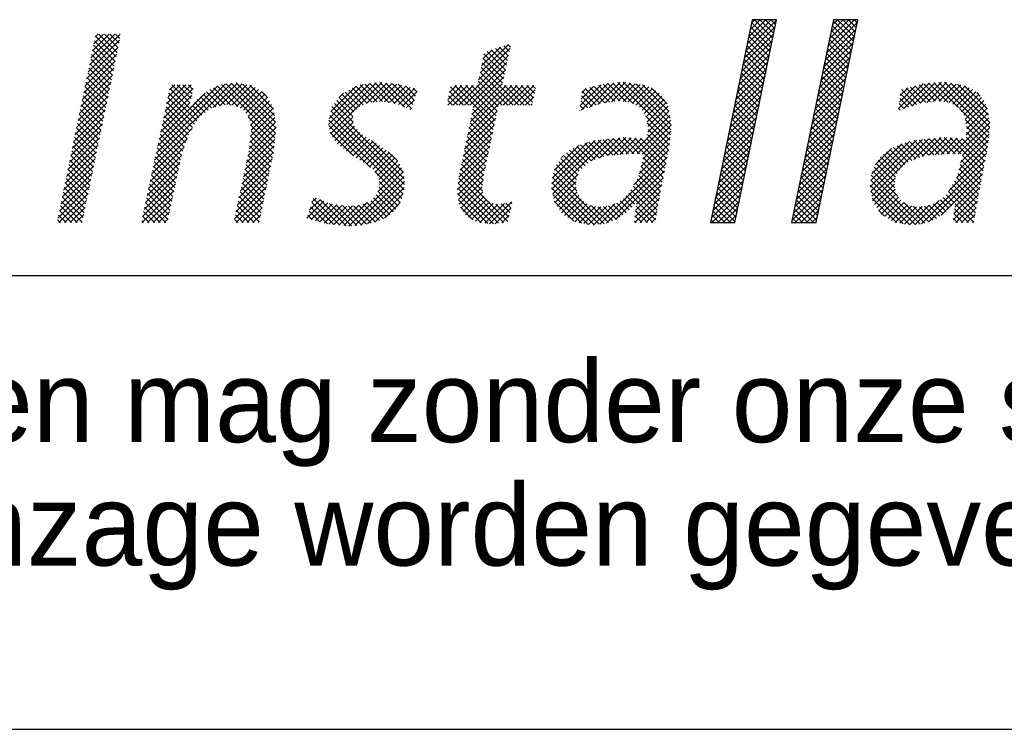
# Model space of a CAD drawing. Extents: x -490 to 1189, y 0 to 841.
# Tile 19 of 28: x 1037 to 1059, y 0 to 16. Entities that reach past the tile are written whole.
import ezdxf

# ---------------------------------------------------------------- set-up
doc = ezdxf.new("R2010")
doc.units = 0
doc.layers.get('0').update_dxf_attribs({"linetype": 'CONTINUOUS'})
for name, color, linetype in [('00KAD070', 5, 'CONTINUOUS'), ('7', 7, 'CONTINUOUS'), ('BL$4----', 7, 'CONTINUOUS'), ('WL$1----', 3, 'CONTINUOUS')]:
    doc.layers.add(name, color=color, linetype=linetype)
doc.styles.add('BURO-018', font='BUROFONT.shx', dxfattribs={"height": 1.8})
doc.styles.add('BURO-025', font='BUROFONT.shx', dxfattribs={"height": 2.5})
doc.styles.add('BURO-035', font='BUROFONT.shx', dxfattribs={"height": 3.5})
doc.styles.add('BURO-050', font='BUROFONT.shx', dxfattribs={"height": 5})

# ---------------------------------------------------------------- blocks, each defined once
blk = doc.blocks.new('*X0')
at = {"color": 0}
for p, q in [((36.784, -45.385), (39.278, -42.892)), ((36.9, -44.82), (38.854, -42.866)), ((37.016, -44.255), (38.405, -42.866)), ((37.132, -43.691), (37.956, -42.866)), ((37.248, -43.126), (37.507, -42.866)), ((38.899, -44.736), (37.255, -43.092)), ((38.976, -44.364), (37.478, -42.866)), ((39.052, -43.991), (37.927, -42.866)), ((39.129, -43.619), (38.376, -42.866)), ((39.205, -43.246), (38.825, -42.866)), ((39.281, -42.874), (39.274, -42.866)), ((43.326, -45.578), (45.82, -43.084)), ((43.442, -45.013), (45.59, -42.866)), ((43.558, -44.448), (45.141, -42.866)), ((43.674, -43.883), (44.691, -42.866)), ((43.79, -43.318), (44.242, -42.866)), ((45.507, -44.609), (43.863, -42.965)), ((45.584, -44.237), (44.213, -42.866)), ((45.66, -43.864), (44.662, -42.866)), ((45.737, -43.492), (45.111, -42.866)), ((45.813, -43.119), (45.56, -42.866)), ((36.668, -45.95), (39.162, -43.457)), ((38.746, -45.481), (37.102, -43.837)), ((38.823, -45.109), (37.178, -43.464)), ((43.21, -46.143), (45.704, -43.649)), ((45.354, -45.354), (43.71, -43.71)), ((45.431, -44.982), (43.786, -43.337)), ((-16.562, -47.095), (-14.002, -44.535)), ((-16.446, -46.53), (-13.951, -44.035)), ((-16.329, -45.964), (-14.4, -44.035)), ((-16.213, -45.399), (-14.849, -44.035)), ((-16.096, -44.833), (-15.298, -44.035)), ((-14.357, -46.26), (-16.043, -44.574)), ((-15.98, -44.268), (-15.747, -44.035)), ((-14.281, -45.887), (-15.966, -44.201)), ((-14.204, -45.515), (-15.684, -44.035)), ((-14.127, -45.143), (-15.235, -44.035)), ((-14.05, -44.77), (-14.786, -44.035)), ((-13.974, -44.398), (-14.337, -44.035)), ((36.436, -47.08), (38.93, -44.586)), ((36.552, -46.515), (39.046, -44.021)), ((38.593, -46.227), (36.949, -44.582)), ((38.67, -45.854), (37.025, -44.21)), ((43.094, -46.708), (45.588, -44.214)), ((45.201, -46.099), (43.557, -44.455)), ((45.278, -45.727), (43.633, -44.082)), ((-16.679, -47.66), (-14.118, -45.1)), ((-14.511, -47.004), (-16.196, -45.318)), ((-14.434, -46.632), (-16.12, -44.946)), ((15.111, -47.751), (17.673, -45.188)), ((15.228, -47.185), (17.546, -44.867)), ((15.346, -46.618), (16.88, -45.084)), ((15.463, -46.051), (16.213, -45.301)), ((17.286, -46.921), (15.801, -45.436)), ((17.368, -46.554), (16.14, -45.325)), ((17.45, -46.187), (16.478, -45.215)), ((17.532, -45.82), (16.817, -45.105)), ((17.614, -45.453), (17.156, -44.994)), ((17.696, -45.086), (17.494, -44.884)), ((36.32, -47.645), (38.814, -45.151)), ((38.44, -46.972), (36.796, -45.327)), ((38.517, -46.599), (36.872, -44.955)), ((42.862, -47.838), (45.356, -45.344)), ((42.978, -47.273), (45.472, -44.779)), ((45.048, -46.844), (43.404, -45.2)), ((45.125, -46.472), (43.48, -44.827)), ((-16.911, -48.791), (-14.351, -46.231)), ((-16.795, -48.226), (-14.235, -45.666)), ((-14.664, -47.749), (-16.35, -46.063)), ((-14.587, -47.376), (-16.273, -45.691)), ((13.508, -49.803), (17.544, -45.767)), ((17.122, -47.654), (15.473, -46.006)), ((17.204, -47.288), (15.55, -45.634)), ((36.088, -48.775), (38.582, -46.281)), ((36.204, -48.21), (38.698, -45.716)), ((38.288, -47.717), (36.643, -46.072)), ((38.364, -47.344), (36.719, -45.7)), ((42.746, -48.403), (45.24, -45.909)), ((44.895, -47.589), (43.251, -45.945)), ((44.972, -47.217), (43.327, -45.572)), ((-17.028, -49.357), (-14.468, -46.797)), ((-14.817, -48.493), (-16.503, -46.808)), ((-14.741, -48.121), (-16.426, -46.435)), ((13.957, -49.803), (17.415, -46.345)), ((14.406, -49.803), (17.285, -46.924)), ((18.372, -49.803), (15.319, -46.749)), ((17.039, -48.021), (15.396, -46.378)), ((35.972, -49.34), (38.466, -46.846)), ((38.135, -48.462), (36.49, -46.817)), ((38.211, -48.089), (36.567, -46.445)), ((42.514, -49.533), (45.008, -47.039)), ((42.63, -48.968), (45.124, -46.474)), ((44.666, -48.707), (43.022, -47.063)), ((44.742, -48.335), (43.098, -46.69)), ((44.819, -47.962), (43.174, -46.318)), ((-17.144, -49.922), (-14.584, -47.362)), ((-14.971, -49.238), (-16.656, -47.552)), ((-14.894, -48.866), (-16.58, -47.18)), ((14.675, -49.983), (17.156, -47.502)), ((17.025, -49.803), (15.087, -47.865)), ((17.474, -49.803), (15.164, -47.493)), ((17.923, -49.803), (15.241, -47.121)), ((35.857, -49.905), (38.35, -47.411)), ((37.982, -49.207), (36.337, -47.563)), ((38.058, -48.835), (36.414, -47.19)), ((42.398, -50.098), (44.892, -47.604)), ((44.513, -49.452), (42.869, -47.808)), ((44.59, -49.08), (42.945, -47.435)), ((-17.377, -51.053), (-14.817, -48.493)), ((-17.261, -50.488), (-14.701, -47.928)), ((-15.201, -50.355), (-16.886, -48.67)), ((-15.124, -49.983), (-16.81, -48.297)), ((-15.047, -49.61), (-16.733, -47.925)), ((-11.166, -54.271), (-4.903, -48.008)), ((-11.044, -53.7), (-5.414, -48.07)), ((-10.922, -53.129), (-6.052, -48.259)), ((-10.435, -50.846), (-8.04, -48.451)), ((-10.313, -50.275), (-8.189, -48.151)), ((-10.191, -49.704), (-8.638, -48.151)), ((-10.069, -49.133), (-9.087, -48.151)), ((-9.947, -48.562), (-9.536, -48.151)), ((-8.36, -50.012), (-9.923, -48.449)), ((-8.284, -49.639), (-9.772, -48.151)), ((-8.207, -49.267), (-9.323, -48.151)), ((-8.131, -48.894), (-8.874, -48.151)), ((-8.054, -48.522), (-8.425, -48.151)), ((-5.448, -49.78), (-6.693, -48.535)), ((-6.425, -49.98), (-4.451, -48.005)), ((-4.977, -49.802), (-6.384, -48.395)), ((-4.411, -49.92), (-6.066, -48.265)), ((-5.861, -49.864), (-4.07, -48.073)), ((-1.396, -52.486), (-5.747, -48.134)), ((-1.351, -52.082), (-5.368, -48.065)), ((-5.301, -49.753), (-3.689, -48.141)), ((-1.306, -51.678), (-4.968, -48.016)), ((-4.911, -49.812), (-3.308, -48.209)), ((-1.354, -51.18), (-4.547, -47.988)), ((-4.521, -49.872), (-3.006, -48.356)), ((-4.237, -50.036), (-2.735, -48.535)), ((-1.432, -50.653), (-4, -48.085)), ((-1.51, -50.126), (-3.454, -48.183)), ((-2.009, -49.179), (-2.494, -48.693)), ((2.952, -51.379), (6.281, -48.05)), ((2.995, -50.886), (5.762, -48.12)), ((3.025, -51.755), (6.799, -47.98)), ((3.098, -52.131), (7.259, -47.97)), ((3.118, -50.314), (5.158, -48.275)), ((5.759, -49.763), (4.585, -48.589)), ((6.082, -49.636), (4.875, -48.43)), ((6.466, -49.571), (5.165, -48.271)), ((6.874, -49.53), (5.499, -48.155)), ((7.308, -49.515), (5.895, -48.102)), ((6.015, -49.662), (7.667, -48.01)), ((7.834, -49.592), (6.29, -48.049)), ((6.566, -49.561), (8.076, -48.05)), ((8.359, -49.669), (6.686, -47.995)), ((7.065, -49.511), (8.485, -48.091)), ((9.105, -49.966), (7.093, -47.953)), ((7.484, -49.541), (8.852, -48.172)), ((9.666, -50.077), (7.591, -48.003)), ((7.876, -49.598), (9.206, -48.268)), ((9.78, -49.742), (8.09, -48.052)), ((8.267, -49.655), (9.56, -48.363)), ((9.893, -49.406), (8.588, -48.101)), ((8.612, -49.76), (9.913, -48.459)), ((8.929, -49.892), (10.138, -48.682)), ((10.007, -49.071), (9.203, -48.267)), ((10.12, -48.736), (9.818, -48.433)), ((12.61, -49.803), (14.211, -48.202)), ((12.622, -49.342), (13.762, -48.202)), ((12.739, -48.776), (13.313, -48.202)), ((13.882, -49.803), (12.759, -48.68)), ((14.331, -49.803), (12.835, -48.307)), ((12.855, -48.21), (12.864, -48.202)), ((13.059, -49.803), (14.66, -48.202)), ((16.382, -51.405), (13.179, -48.202)), ((16.46, -51.034), (13.628, -48.202)), ((16.538, -50.663), (14.077, -48.202)), ((14.209, -52.245), (18.252, -48.202)), ((14.325, -51.68), (17.803, -48.202)), ((14.442, -51.114), (17.354, -48.202)), ((16.616, -50.292), (14.526, -48.202)), ((14.558, -50.548), (17.026, -48.081)), ((16.694, -49.921), (14.975, -48.202)), ((17.1, -49.803), (18.701, -48.202)), ((18.821, -49.803), (17.22, -48.202)), ((17.549, -49.803), (19.15, -48.202)), ((19.27, -49.803), (17.669, -48.202)), ((17.998, -49.803), (19.599, -48.202)), ((19.486, -49.57), (18.118, -48.202)), ((18.447, -49.803), (19.695, -48.555)), ((19.563, -49.198), (18.567, -48.202)), ((19.64, -48.825), (19.016, -48.202)), ((19.716, -48.453), (19.465, -48.202)), ((23.357, -49.832), (25.047, -48.142)), ((23.42, -50.218), (25.59, -48.048)), ((23.425, -49.315), (24.442, -48.298)), ((23.494, -48.797), (23.837, -48.454)), ((24.647, -49.792), (23.513, -48.657)), ((24.981, -49.676), (23.774, -48.47)), ((24.107, -49.98), (26.087, -48)), ((25.361, -49.608), (24.131, -48.378)), ((25.755, -49.552), (24.488, -48.286)), ((24.795, -49.741), (26.584, -47.952)), ((26.148, -49.497), (24.845, -48.194)), ((26.555, -49.455), (25.203, -48.102)), ((25.38, -49.605), (27.039, -47.947)), ((27.081, -49.532), (25.597, -48.047)), ((25.903, -49.531), (27.429, -48.006)), ((27.683, -49.684), (26.006, -48.008)), ((30.667, -52.22), (26.416, -47.968)), ((26.425, -49.458), (27.818, -48.065)), ((30.704, -51.808), (26.825, -47.929)), ((26.836, -49.496), (28.208, -48.124)), ((27.228, -49.554), (28.591, -48.19)), ((30.742, -51.397), (27.337, -47.992)), ((27.598, -49.633), (28.907, -48.323)), ((30.662, -50.868), (27.866, -48.072)), ((27.877, -49.802), (29.222, -48.457)), ((28.156, -49.972), (29.484, -48.644)), ((30.569, -50.326), (28.396, -48.152)), ((30.397, -49.704), (29.095, -48.403)), ((35.625, -51.035), (38.118, -48.541)), ((35.741, -50.47), (38.234, -47.976)), ((37.752, -50.325), (36.108, -48.68)), ((37.829, -49.952), (36.184, -48.308)), ((37.905, -49.58), (36.261, -47.935)), ((42.282, -50.663), (44.776, -48.169)), ((44.36, -50.197), (42.716, -48.553)), ((44.437, -49.825), (42.792, -48.18)), ((49.168, -50.064), (51.158, -48.074)), ((49.237, -49.546), (50.555, -48.228)), ((49.305, -49.029), (49.95, -48.384)), ((50.638, -49.74), (49.419, -48.521)), ((49.569, -50.112), (51.655, -48.026)), ((50.985, -49.638), (49.776, -48.429)), ((51.379, -49.583), (50.133, -48.337)), ((50.257, -49.873), (52.152, -47.978)), ((51.773, -49.528), (50.49, -48.245)), ((52.166, -49.472), (50.847, -48.153)), ((50.933, -49.646), (52.648, -47.93)), ((52.632, -49.489), (51.212, -48.069)), ((51.456, -49.572), (53.055, -47.973)), ((53.159, -49.567), (51.622, -48.029)), ((51.978, -49.499), (53.445, -48.032)), ((54.036, -49.995), (52.031, -47.99)), ((56.526, -52.036), (52.441, -47.95)), ((52.462, -49.464), (53.835, -48.091)), ((52.853, -49.522), (54.225, -48.15)), ((56.563, -51.624), (52.887, -47.947)), ((53.245, -49.579), (54.574, -48.25)), ((56.556, -51.168), (53.416, -48.028)), ((53.564, -49.708), (54.89, -48.383)), ((53.844, -49.878), (55.181, -48.541)), ((56.462, -50.625), (53.945, -48.108)), ((56.368, -50.082), (54.508, -48.222)), ((-17.494, -51.619), (-14.934, -49.059)), ((-15.354, -51.1), (-17.04, -49.414)), ((-15.278, -50.727), (-16.963, -49.042)), ((-10.8, -52.559), (-7.059, -48.817)), ((-10.556, -51.417), (-8.156, -49.016)), ((-7.92, -51.349), (-10.081, -49.189)), ((-7.747, -51.073), (-10.002, -48.819)), ((-6.816, -50.208), (-7.681, -49.344)), ((-6.563, -50.012), (-7.454, -49.122)), ((-6.194, -49.932), (-7.2, -48.926)), ((-5.821, -49.856), (-6.947, -48.731)), ((-3.967, -50.216), (-2.465, -48.713)), ((-3.758, -50.455), (-2.194, -48.891)), ((-3.587, -50.733), (-2.017, -49.164)), ((-3.443, -51.038), (-1.855, -49.45)), ((4.915, -50.714), (3.616, -49.415)), ((3.811, -49.173), (4.163, -48.821)), ((5.001, -50.352), (3.816, -49.166)), ((5.22, -50.122), (4.016, -48.918)), ((5.445, -49.897), (4.296, -48.748)), ((9.246, -50.024), (9.909, -49.361)), ((12.984, -49.803), (12.605, -49.424)), ((13.433, -49.803), (12.682, -49.052)), ((18.896, -49.803), (19.579, -49.12)), ((23.981, -50.024), (23.407, -49.45)), ((24.314, -49.908), (23.46, -49.054)), ((28.369, -50.209), (29.746, -48.831)), ((28.545, -50.482), (29.96, -49.066)), ((28.716, -50.76), (30.172, -49.303)), ((35.509, -51.6), (38.002, -49.106)), ((37.599, -51.07), (35.955, -49.425)), ((37.676, -50.697), (36.031, -49.053)), ((42.051, -51.793), (44.544, -49.299)), ((42.166, -51.228), (44.66, -48.734)), ((44.207, -50.942), (42.563, -49.298)), ((44.284, -50.57), (42.639, -48.925)), ((49.972, -49.972), (49.273, -49.273)), ((50.305, -49.856), (49.325, -48.876)), ((54.113, -50.058), (55.443, -48.728)), ((54.289, -50.331), (55.684, -48.936)), ((54.465, -50.604), (55.897, -49.172)), ((54.584, -50.934), (56.089, -49.429)), ((55.803, -49.068), (55.513, -48.778)), ((-17.727, -52.75), (-15.167, -50.19)), ((-17.61, -52.184), (-15.05, -49.624)), ((-15.508, -51.844), (-17.193, -50.159)), ((-15.431, -51.472), (-17.116, -49.787)), ((-10.678, -51.988), (-8.272, -49.581)), ((-8.421, -52.196), (-10.318, -50.299)), ((-8.267, -51.901), (-10.239, -49.929)), ((-8.093, -51.625), (-10.16, -49.559)), ((-7.574, -50.797), (-8.316, -50.056)), ((-7.322, -50.6), (-8.104, -49.818)), ((-7.069, -50.404), (-7.892, -49.581)), ((-3.389, -51.434), (-1.692, -49.736)), ((-3.336, -51.829), (-1.529, -50.023)), ((9.103, -56.249), (3.127, -50.273)), ((9.088, -55.786), (3.215, -49.912)), ((4.931, -51.179), (3.415, -49.664)), ((9.563, -50.156), (9.679, -50.04)), ((12.535, -49.803), (12.528, -49.796)), ((14.092, -52.811), (16.618, -50.285)), ((16.304, -51.776), (14.647, -50.119)), ((19.345, -49.803), (19.462, -49.686)), ((23.314, -50.255), (23.302, -50.243)), ((23.648, -50.139), (23.355, -49.847)), ((28.774, -51.15), (30.334, -49.59)), ((28.832, -51.541), (30.492, -49.881)), ((28.843, -51.979), (30.558, -50.264)), ((35.277, -52.73), (37.771, -50.236)), ((35.393, -52.165), (37.887, -49.671)), ((37.447, -51.815), (35.802, -50.17)), ((37.523, -51.442), (35.879, -49.798)), ((41.935, -52.358), (44.428, -49.864)), ((44.054, -51.687), (42.41, -50.043)), ((44.131, -51.315), (42.486, -49.67)), ((49.305, -50.203), (49.168, -50.066)), ((49.639, -50.088), (49.22, -49.669)), ((56.488, -52.447), (54.14, -50.099)), ((54.642, -51.325), (56.247, -49.72)), ((54.7, -51.716), (56.363, -50.053)), ((-17.843, -53.315), (-15.283, -50.755)), ((-15.661, -52.589), (-17.346, -50.904)), ((-15.584, -52.217), (-17.27, -50.531)), ((-8.648, -52.867), (-10.476, -51.039)), ((-8.534, -52.531), (-10.397, -50.669)), ((-1.441, -52.89), (-3.569, -50.761)), ((-3.43, -52.822), (-1.41, -50.802)), ((-3.375, -52.318), (-1.468, -50.41)), ((8.99, -57.034), (2.968, -51.012)), ((9.063, -56.658), (3.048, -50.643)), ((3.273, -52.405), (4.899, -50.778)), ((13.976, -53.376), (16.498, -50.854)), ((16.149, -52.519), (14.493, -50.863)), ((16.227, -52.148), (14.57, -50.491)), ((27.966, -53.754), (30.69, -51.03)), ((30.629, -52.631), (28.662, -50.663)), ((28.793, -52.478), (30.624, -50.647)), ((35.161, -53.295), (37.655, -50.801)), ((37.294, -52.56), (35.649, -50.916)), ((37.37, -52.188), (35.726, -50.543)), ((41.703, -53.488), (44.197, -50.994)), ((41.819, -52.923), (44.312, -50.429)), ((43.901, -52.433), (42.257, -50.788)), ((43.978, -52.06), (42.333, -50.416)), ((53.565, -53.749), (56.496, -50.819)), ((56.451, -52.859), (54.594, -51.002)), ((54.663, -52.202), (56.429, -50.436)), ((-18.076, -54.446), (-15.516, -51.886)), ((-17.959, -53.88), (-15.4, -51.321)), ((-15.814, -53.334), (-17.5, -51.648)), ((-15.738, -52.961), (-17.423, -51.276)), ((-11.288, -54.842), (-8.131, -51.685)), ((-8.875, -53.538), (-10.634, -51.779)), ((-8.761, -53.203), (-10.555, -51.409)), ((-3.61, -53.9), (-1.295, -51.585)), ((-3.491, -53.331), (-1.352, -51.193)), ((-1.486, -53.294), (-3.396, -51.384)), ((-1.535, -53.694), (-3.329, -51.899)), ((6.354, -54.847), (2.968, -51.461)), ((3.45, -52.676), (4.935, -51.191)), ((3.647, -52.928), (5.058, -51.518)), ((3.9, -53.124), (5.254, -51.771)), ((13.859, -53.942), (16.379, -51.422)), ((15.993, -53.261), (14.34, -51.608)), ((16.071, -52.89), (14.417, -51.236)), ((28.405, -53.764), (30.739, -51.43)), ((30.591, -53.041), (28.787, -51.238)), ((30.517, -53.417), (28.865, -51.764)), ((35.045, -53.86), (37.539, -51.366)), ((37.141, -53.305), (35.496, -51.661)), ((37.217, -52.933), (35.573, -51.288)), ((41.587, -54.053), (44.081, -51.559)), ((43.672, -53.55), (42.027, -51.906)), ((43.748, -53.178), (42.104, -51.533)), ((43.825, -52.805), (42.18, -51.161)), ((54.004, -53.759), (56.562, -51.201)), ((54.355, -53.857), (56.561, -51.651)), ((56.392, -53.249), (54.673, -51.529)), ((-18.192, -55.011), (-15.633, -52.452)), ((-15.968, -54.078), (-17.653, -52.393)), ((-15.891, -53.706), (-17.576, -52.021)), ((-11.41, -55.413), (-8.537, -52.541)), ((-9.068, -54.243), (-10.792, -52.519)), ((-8.988, -53.874), (-10.713, -52.149)), ((-3.849, -55.036), (-1.408, -52.595)), ((-3.73, -54.468), (-1.352, -52.09)), ((-1.612, -54.066), (-3.374, -52.304)), ((4.976, -53.918), (3.076, -52.019)), ((4.153, -53.32), (5.467, -52.006)), ((4.408, -53.515), (5.707, -52.215)), ((4.67, -53.701), (5.982, -52.389)), ((4.933, -53.888), (6.257, -52.564)), ((9.024, -55.272), (6.416, -52.664)), ((13.626, -55.073), (16.14, -52.559)), ((13.743, -54.507), (16.259, -51.99)), ((15.837, -54.003), (14.187, -52.353)), ((15.915, -53.632), (14.263, -51.98)), ((21.04, -56.19), (24.553, -52.677)), ((21.05, -56.629), (25.056, -52.623)), ((21.121, -57.007), (25.56, -52.568)), ((24.247, -54.33), (26.063, -52.514)), ((25.597, -53.885), (24.405, -52.693)), ((26.014, -53.852), (24.811, -52.649)), ((24.94, -54.086), (26.567, -52.46)), ((26.43, -53.82), (25.216, -52.606)), ((25.589, -53.886), (27.049, -52.426)), ((26.846, -53.787), (25.621, -52.562)), ((27.262, -53.754), (26.026, -52.518)), ((26.077, -53.847), (27.475, -52.45)), ((27.706, -53.748), (26.432, -52.474)), ((26.564, -53.809), (27.9, -52.473)), ((28.165, -53.759), (26.837, -52.431)), ((27.052, -53.771), (28.326, -52.497)), ((30.15, -55.295), (27.295, -52.44)), ((27.527, -53.744), (28.751, -52.52)), ((30.224, -54.919), (27.77, -52.466)), ((30.297, -54.544), (28.245, -52.492)), ((28.285, -54.783), (30.649, -52.419)), ((28.432, -54.187), (30.694, -51.924)), ((30.37, -54.168), (28.721, -52.518)), ((30.444, -53.793), (28.824, -52.173)), ((34.813, -54.989), (37.307, -52.496)), ((34.929, -54.424), (37.423, -51.931)), ((36.988, -54.05), (35.343, -52.406)), ((37.064, -53.678), (35.42, -52.033)), ((41.355, -55.183), (43.849, -52.689)), ((41.471, -54.618), (43.965, -52.124)), ((43.519, -54.295), (41.874, -52.651)), ((43.595, -53.923), (41.951, -52.278)), ((46.858, -56.415), (50.62, -52.653)), ((46.924, -56.798), (51.123, -52.599)), ((46.995, -57.176), (51.627, -52.544)), ((50.399, -54.221), (52.13, -52.49)), ((51.626, -53.871), (50.429, -52.674)), ((52.042, -53.838), (50.834, -52.63)), ((51.092, -53.977), (52.634, -52.435)), ((52.458, -53.805), (51.239, -52.586)), ((52.874, -53.772), (51.644, -52.542)), ((51.649, -53.869), (53.081, -52.437)), ((53.294, -53.743), (52.049, -52.498)), ((52.137, -53.83), (53.507, -52.46)), ((53.753, -53.753), (52.455, -52.455)), ((52.624, -53.792), (53.932, -52.484)), ((54.212, -53.763), (52.874, -52.425)), ((53.111, -53.754), (54.358, -52.507)), ((56.025, -55.127), (53.35, -52.452)), ((56.098, -54.751), (53.825, -52.478)), ((54.061, -55.049), (56.471, -52.639)), ((54.208, -54.453), (56.516, -52.145)), ((56.172, -54.376), (54.3, -52.504)), ((56.245, -54), (54.643, -52.398)), ((56.319, -53.625), (54.684, -51.99)), ((-18.309, -55.577), (-15.749, -53.017)), ((-16.121, -54.823), (-17.806, -53.138)), ((-16.044, -54.451), (-17.73, -52.765)), ((-11.532, -55.984), (-8.767, -53.219)), ((-9.224, -54.985), (-10.95, -53.259)), ((-9.146, -54.614), (-10.871, -52.889)), ((-3.968, -55.605), (-1.464, -53.1)), ((-1.841, -55.184), (-3.526, -53.499)), ((-1.765, -54.811), (-3.462, -53.113)), ((-1.688, -54.439), (-3.418, -52.709)), ((5.195, -54.074), (6.532, -52.738)), ((5.468, -54.251), (6.807, -52.912)), ((5.75, -54.417), (7.082, -53.086)), ((6.033, -54.583), (7.356, -53.26)), ((6.281, -54.785), (7.613, -53.452)), ((13.514, -55.634), (16.021, -53.127)), ((15.603, -55.116), (13.956, -53.47)), ((15.681, -54.745), (14.033, -53.097)), ((15.759, -54.374), (14.11, -52.725)), ((21.094, -55.687), (23.956, -52.825)), ((21.268, -55.064), (23.277, -53.055)), ((23.743, -54.725), (22.483, -53.465)), ((23.975, -54.508), (22.779, -53.312)), ((24.246, -54.33), (23.075, -53.159)), ((24.579, -54.213), (23.378, -53.013)), ((24.911, -54.097), (23.717, -52.903)), ((25.243, -53.98), (24.056, -52.793)), ((27.704, -56.262), (30.51, -53.456)), ((28.138, -55.378), (30.604, -52.913)), ((34.697, -55.554), (37.191, -53.061)), ((36.835, -54.795), (35.19, -53.151)), ((36.911, -54.423), (35.267, -52.778)), ((41.239, -55.748), (43.733, -53.254)), ((43.366, -55.04), (41.722, -53.396)), ((43.442, -54.668), (41.798, -53.023)), ((46.912, -55.912), (50.095, -52.729)), ((46.999, -55.375), (49.43, -52.945)), ((47.273, -54.653), (48.607, -53.319)), ((49.689, -54.628), (48.457, -53.396)), ((49.92, -54.41), (48.753, -53.243)), ((50.237, -54.278), (49.05, -53.091)), ((50.569, -54.161), (49.372, -52.964)), ((50.901, -54.044), (49.711, -52.854)), ((51.233, -53.927), (50.05, -52.744)), ((53.896, -55.663), (56.412, -53.147)), ((-18.542, -56.708), (-15.982, -54.148)), ((-18.425, -56.142), (-15.866, -53.583)), ((-16.351, -55.94), (-18.036, -54.255)), ((-16.275, -55.567), (-17.96, -53.882)), ((-16.198, -55.195), (-17.883, -53.51)), ((-11.654, -56.555), (-8.996, -53.897)), ((-9.38, -55.727), (-11.108, -53.999)), ((-9.302, -55.356), (-11.029, -53.629)), ((-4.207, -56.742), (-1.632, -54.167)), ((-4.088, -56.173), (-1.52, -53.606)), ((-1.994, -55.929), (-3.682, -54.241)), ((-1.918, -55.556), (-3.604, -53.87)), ((6.523, -54.992), (7.867, -53.647)), ((6.727, -55.236), (8.121, -53.842)), ((6.912, -55.5), (8.329, -54.083)), ((8.522, -54.321), (7.784, -53.584)), ((13.412, -56.634), (15.782, -54.264)), ((13.463, -56.134), (15.901, -53.696)), ((15.48, -55.892), (13.803, -54.214)), ((15.533, -55.495), (13.88, -53.842)), ((23.15, -55.479), (21.788, -54.117)), ((21.832, -54.051), (21.937, -53.946)), ((23.28, -55.16), (22.006, -53.886)), ((23.512, -54.943), (22.245, -53.675)), ((24.952, -59.462), (30.401, -54.014)), ((30.077, -55.67), (28.463, -54.057)), ((34.465, -56.684), (36.959, -54.191)), ((34.581, -56.119), (37.075, -53.626)), ((36.606, -55.913), (34.961, -54.269)), ((36.682, -55.541), (35.038, -53.896)), ((36.758, -55.168), (35.114, -53.523)), ((41.123, -56.313), (43.617, -53.819)), ((43.213, -55.785), (41.569, -54.141)), ((43.289, -55.413), (41.645, -53.768)), ((48.921, -55.656), (47.531, -54.266)), ((49.049, -55.335), (47.716, -54.002)), ((49.226, -55.063), (47.955, -53.792)), ((49.457, -54.845), (48.193, -53.581)), ((51.024, -59.433), (56.194, -54.263)), ((53.263, -56.745), (56.303, -53.705)), ((55.878, -55.878), (54.256, -54.256)), ((55.951, -55.502), (54.345, -53.896)), ((-18.658, -57.273), (-16.099, -54.714)), ((-16.505, -56.684), (-18.19, -54.999)), ((-16.428, -56.312), (-18.113, -54.627)), ((-11.898, -57.697), (-9.235, -55.034)), ((-11.776, -57.126), (-9.115, -54.465)), ((-9.536, -56.469), (-11.266, -54.739)), ((-9.458, -56.098), (-11.187, -54.369)), ((-4.326, -57.31), (-1.748, -54.732)), ((-2.147, -56.674), (-3.838, -54.983)), ((-2.071, -56.301), (-3.76, -54.612)), ((6.939, -56.821), (8.861, -54.899)), ((7.021, -55.841), (8.53, -54.332)), ((7.07, -56.241), (8.719, -54.592)), ((13.426, -57.069), (15.662, -54.833)), ((15.442, -56.751), (13.65, -54.959)), ((15.428, -56.288), (13.726, -54.586)), ((23.081, -56.757), (21.3, -54.976)), ((23.003, -56.23), (21.429, -54.656)), ((23.052, -55.83), (21.609, -54.386)), ((25.499, -59.364), (30.291, -54.572)), ((29.93, -56.422), (28.286, -54.778)), ((30.003, -56.046), (28.375, -54.417)), ((34.349, -57.249), (36.843, -54.755)), ((36.453, -56.658), (34.808, -55.014)), ((36.529, -56.286), (34.885, -54.641)), ((40.891, -57.443), (43.385, -54.949)), ((41.007, -56.878), (43.501, -54.384)), ((43.06, -56.53), (41.416, -54.886)), ((43.137, -56.158), (41.492, -54.513)), ((48.879, -56.512), (47.194, -54.827)), ((48.867, -56.051), (47.351, -54.535)), ((51.664, -59.242), (56.085, -54.822)), ((55.735, -56.633), (54.079, -54.977)), ((55.805, -56.254), (54.168, -54.617)), ((-18.891, -58.404), (-16.332, -55.845)), ((-18.774, -57.839), (-16.215, -55.279)), ((-16.658, -57.429), (-18.343, -55.744)), ((-16.581, -57.057), (-18.266, -55.372)), ((-12.02, -58.268), (-9.354, -55.602)), ((-9.77, -57.582), (-11.503, -55.849)), ((-9.692, -57.211), (-11.424, -55.479)), ((-9.614, -56.84), (-11.345, -55.109)), ((-4.565, -58.447), (-1.98, -55.862)), ((-4.446, -57.878), (-1.864, -55.297)), ((-2.3, -57.419), (-3.994, -55.725)), ((-2.224, -57.046), (-3.916, -55.354)), ((4.6, -59.609), (9.003, -55.205)), ((5.083, -59.575), (9.064, -55.594)), ((8.89, -57.384), (6.691, -55.185)), ((13.486, -57.458), (15.546, -55.398)), ((17.122, -59.329), (13.506, -55.713)), ((17.489, -59.247), (13.573, -55.331)), ((24.895, -59.469), (21.096, -55.67)), ((25.294, -59.419), (21.182, -55.307)), ((21.192, -57.386), (23.184, -55.394)), ((26.222, -59.091), (30.182, -55.13)), ((27.919, -57.842), (30.073, -55.688)), ((29.73, -57.569), (27.969, -55.808)), ((29.797, -57.187), (28.108, -55.498)), ((29.863, -56.804), (28.197, -55.138)), ((34.118, -58.379), (36.611, -55.885)), ((34.233, -57.814), (36.727, -55.32)), ((36.3, -57.403), (34.655, -55.759)), ((36.376, -57.031), (34.732, -55.386)), ((40.775, -58.008), (43.269, -55.514)), ((42.907, -57.276), (41.263, -55.631)), ((42.984, -56.903), (41.339, -55.259)), ((50.516, -59.497), (46.914, -55.894)), ((50.916, -59.447), (46.959, -55.49)), ((47.065, -57.555), (48.909, -55.711)), ((49.106, -57.188), (47.076, -55.159)), ((52.633, -58.723), (55.975, -55.38)), ((55.602, -57.398), (53.885, -55.681)), ((55.669, -57.016), (53.99, -55.337)), ((-19.007, -58.969), (-16.448, -56.41)), ((-16.811, -58.174), (-18.496, -56.489)), ((-16.735, -57.801), (-18.42, -56.116)), ((-12.142, -58.839), (-9.474, -56.171)), ((-9.926, -58.324), (-11.661, -56.589)), ((-9.848, -57.953), (-11.582, -56.219)), ((-4.684, -59.015), (-2.096, -56.427)), ((-2.453, -58.164), (-4.149, -56.467)), ((-2.377, -57.791), (-4.072, -56.096)), ((5.567, -59.54), (9.114, -55.993)), ((6.113, -59.443), (9.081, -56.475)), ((8.591, -57.983), (7.029, -56.421)), ((8.757, -57.699), (7.054, -55.997)), ((16.331, -59.436), (13.423, -56.528)), ((16.727, -59.383), (13.465, -56.121)), ((13.547, -57.846), (15.477, -55.916)), ((13.683, -58.159), (15.408, -56.434)), ((24.002, -59.474), (21.026, -56.498)), ((24.496, -59.519), (21.053, -56.076)), ((21.295, -57.731), (23.032, -55.994)), ((21.479, -57.997), (23.026, -56.45)), ((29.531, -58.717), (27.472, -56.658)), ((29.597, -58.334), (27.638, -56.375)), ((29.664, -57.952), (27.803, -56.091)), ((27.851, -58.36), (29.964, -56.246)), ((34.002, -58.944), (36.495, -56.45)), ((36.147, -58.148), (34.502, -56.504)), ((36.223, -57.776), (34.579, -56.131)), ((40.543, -59.138), (43.037, -56.644)), ((40.659, -58.573), (43.153, -56.079)), ((42.754, -58.021), (41.11, -56.376)), ((42.831, -57.648), (41.186, -56.004)), ((50.085, -59.514), (46.871, -56.3)), ((47.219, -57.85), (48.845, -56.224)), ((47.403, -58.115), (48.898, -56.62)), ((55.403, -58.546), (53.388, -56.531)), ((55.469, -58.163), (53.554, -56.248)), ((53.662, -58.591), (55.759, -56.494)), ((55.536, -57.781), (53.72, -55.965)), ((53.73, -58.074), (55.866, -55.938)), ((-18.921, -59.332), (-16.565, -56.976)), ((-16.965, -58.918), (-18.65, -57.233)), ((-16.888, -58.546), (-18.573, -56.861)), ((-12.186, -59.332), (-9.593, -56.739)), ((-10.082, -59.066), (-11.819, -57.329)), ((-10.004, -58.695), (-11.74, -56.959)), ((-11.737, -59.332), (-9.713, -57.308)), ((-4.552, -59.332), (-2.212, -56.992)), ((-2.606, -58.909), (-4.305, -57.209)), ((-2.53, -58.536), (-4.227, -56.838)), ((1.395, -58.323), (2.25, -57.469)), ((1.596, -57.674), (1.934, -57.336)), ((3.861, -59.539), (1.69, -57.368)), ((4.361, -59.589), (2.234, -57.462)), ((7.95, -58.688), (6.592, -57.33)), ((6.707, -59.298), (8.998, -57.007)), ((8.18, -58.469), (6.795, -57.084)), ((8.404, -58.245), (6.946, -56.787)), ((15.86, -59.414), (13.41, -56.964)), ((15.332, -59.336), (13.492, -57.495)), ((13.861, -58.43), (15.457, -56.834)), ((14.039, -58.701), (15.567, -57.173)), ((14.287, -58.902), (15.743, -57.446)), ((23.463, -59.384), (21.129, -57.05)), ((21.662, -58.262), (23.094, -56.83)), ((21.846, -58.527), (23.231, -57.142)), ((22.081, -58.741), (23.42, -57.403)), ((27.532, -58.065), (26.851, -57.384)), ((27.746, -57.83), (27.082, -57.166)), ((29.464, -59.099), (27.306, -56.941)), ((27.776, -59.332), (29.771, -57.338)), ((27.782, -58.877), (29.865, -56.794)), ((34.063, -59.332), (36.379, -57.015)), ((35.994, -58.894), (34.349, -57.249)), ((36.07, -58.521), (34.426, -56.877)), ((40.798, -59.332), (42.921, -57.209)), ((42.525, -59.138), (40.88, -57.494)), ((42.601, -58.766), (40.957, -57.121)), ((42.678, -58.393), (41.033, -56.749)), ((49.546, -59.424), (46.925, -56.803)), ((49.007, -59.334), (47.028, -57.355)), ((47.586, -58.381), (48.968, -56.999)), ((47.77, -58.646), (49.157, -57.259)), ((53.255, -58.194), (52.55, -57.489)), ((53.469, -57.959), (52.796, -57.287)), ((53.683, -57.724), (53.027, -57.068)), ((55.336, -58.928), (53.222, -56.814)), ((53.593, -59.109), (55.665, -57.037)), ((-17.449, -59.332), (-18.803, -57.978)), ((-17.041, -59.291), (-18.727, -57.606)), ((-18.472, -59.332), (-16.681, -57.541)), ((-18.023, -59.332), (-16.798, -58.107)), ((-10.714, -59.332), (-11.977, -58.069)), ((-10.265, -59.332), (-11.898, -57.699)), ((-11.288, -59.332), (-9.832, -57.876)), ((-3.081, -59.332), (-4.461, -57.952)), ((-2.683, -59.281), (-4.383, -57.581)), ((-4.103, -59.332), (-2.328, -57.557)), ((-3.654, -59.332), (-2.445, -58.122)), ((1.195, -58.973), (2.565, -57.602)), ((2.862, -59.437), (1.478, -58.054)), ((1.543, -59.074), (2.881, -57.736)), ((3.361, -59.488), (1.584, -57.711)), ((1.893, -59.173), (3.233, -57.833)), ((2.244, -59.271), (3.628, -57.887)), ((2.594, -59.37), (4.022, -57.942)), ((2.965, -59.448), (4.416, -57.996)), ((4.814, -59.594), (3.012, -57.791)), ((3.373, -59.489), (4.893, -57.969)), ((5.233, -59.564), (3.545, -57.876)), ((3.78, -59.531), (5.4, -57.911)), ((5.651, -59.533), (4.066, -57.948)), ((4.188, -59.572), (6.071, -57.689)), ((6.027, -59.46), (4.573, -58.005)), ((6.403, -59.387), (4.976, -57.959)), ((6.748, -59.282), (5.379, -57.913)), ((7.072, -59.157), (5.749, -57.834)), ((7.388, -59.025), (6.058, -57.695)), ((7.669, -58.856), (6.368, -57.555)), ((7.49, -58.964), (8.759, -57.694)), ((14.655, -59.107), (13.636, -58.088)), ((14.575, -59.063), (15.993, -57.645)), ((14.863, -59.224), (16.303, -57.785)), ((15.218, -59.319), (16.68, -57.856)), ((15.608, -59.377), (17.211, -57.774)), ((15.999, -59.435), (17.796, -57.639)), ((16.465, -59.418), (17.723, -58.16)), ((17.569, -58.878), (16.519, -57.828)), ((17.648, -58.508), (16.955, -57.815)), ((17.727, -58.139), (17.334, -57.746)), ((17.807, -57.769), (17.699, -57.661)), ((22.839, -59.209), (21.232, -57.602)), ((22.359, -58.912), (23.646, -57.626)), ((22.636, -59.084), (23.922, -57.798)), ((22.914, -59.255), (24.222, -57.948)), ((23.267, -59.351), (24.606, -58.012)), ((23.652, -59.415), (25.019, -58.048)), ((24.037, -59.48), (25.522, -57.995)), ((25.636, -59.312), (24.282, -57.958)), ((24.439, -59.526), (26.153, -57.812)), ((25.962, -59.189), (24.821, -58.048)), ((26.288, -59.066), (25.246, -58.024)), ((26.558, -58.887), (25.646, -57.975)), ((26.821, -58.701), (25.986, -57.866)), ((27.084, -58.515), (26.311, -57.742)), ((27.318, -58.3), (26.585, -57.567)), ((29.248, -59.332), (27.901, -57.984)), ((28.225, -59.332), (29.676, -57.881)), ((35.534, -59.332), (34.197, -57.994)), ((35.918, -59.266), (34.273, -57.622)), ((34.512, -59.332), (36.263, -57.58)), ((34.961, -59.332), (36.148, -58.145)), ((41.821, -59.332), (40.727, -58.239)), ((42.27, -59.332), (40.804, -57.866)), ((41.247, -59.332), (42.805, -57.774)), ((48.048, -58.818), (49.346, -57.519)), ((48.325, -58.989), (49.611, -57.703)), ((48.603, -59.161), (49.887, -57.876)), ((48.896, -59.316), (50.236, -57.976)), ((49.281, -59.38), (50.621, -58.041)), ((51.298, -59.381), (49.637, -57.719)), ((49.666, -59.444), (51.086, -58.024)), ((50.051, -59.508), (51.63, -57.929)), ((51.624, -59.257), (50.365, -57.998)), ((50.511, -59.497), (52.465, -57.543)), ((51.95, -59.134), (50.864, -58.048)), ((52.254, -58.99), (51.27, -58.005)), ((52.518, -58.804), (51.64, -57.926)), ((52.781, -58.618), (51.98, -57.817)), ((53.041, -58.43), (52.276, -57.664)), ((54.842, -59.332), (53.713, -58.203)), ((55.27, -59.311), (53.765, -57.806)), ((53.819, -59.332), (55.57, -57.581)), ((54.268, -59.332), (55.476, -58.124)), ((-18.347, -59.332), (-18.957, -58.723)), ((-17.898, -59.332), (-18.88, -58.35)), ((-17.574, -59.332), (-16.914, -58.672)), ((-11.612, -59.332), (-12.135, -58.809)), ((-11.163, -59.332), (-12.056, -58.439)), ((-10.839, -59.332), (-9.952, -58.445)), ((-10.39, -59.332), (-10.071, -59.013)), ((-4.428, -59.332), (-4.695, -59.065)), ((-3.979, -59.332), (-4.617, -58.694)), ((-3.53, -59.332), (-4.539, -58.323)), ((-3.205, -59.332), (-2.561, -58.687)), ((1.623, -59.097), (1.267, -58.74)), ((2.247, -59.272), (1.373, -58.397)), ((16.984, -59.348), (17.6, -58.732)), ((28.35, -59.332), (27.795, -58.777)), ((28.799, -59.332), (27.848, -58.381)), ((28.675, -59.332), (29.582, -58.425)), ((29.124, -59.332), (29.487, -58.968)), ((34.636, -59.332), (34.044, -58.739)), ((35.085, -59.332), (34.12, -58.367)), ((35.41, -59.332), (36.032, -58.71)), ((40.922, -59.332), (40.574, -58.984)), ((41.371, -59.332), (40.651, -58.611)), ((41.696, -59.332), (42.689, -58.339)), ((42.145, -59.332), (42.573, -58.904)), ((48.031, -58.807), (47.546, -58.322)), ((53.944, -59.332), (53.608, -58.996)), ((54.393, -59.332), (53.661, -58.6)), ((54.717, -59.332), (55.381, -58.668)), ((-18.796, -59.332), (-19.033, -59.095)), ((-17.125, -59.332), (-17.031, -59.238)), ((-12.061, -59.332), (-12.214, -59.179)), ((-2.756, -59.332), (-2.677, -59.252)), ((27.901, -59.332), (27.743, -59.174)), ((34.187, -59.332), (33.967, -59.112)), ((35.859, -59.332), (35.916, -59.275)), ((55.166, -59.332), (55.287, -59.211))]:
    blk.add_line(p, q, dxfattribs=at)
blk = doc.blocks.new('KUIJPERSKLEUR')
at = {"layer": '7', "color": 170, "linetype": 'CONTINUOUS'}
for points in [[(-135.576, 15.632), (-136.493, 11.162), (-135.955, 11.162), (-135.038, 15.632), (-135.576, 15.632)], [(-133.789, 15.632), (-134.707, 11.162), (-134.169, 11.162), (-133.251, 15.632), (-133.789, 15.632)]]:
    blk.add_lwpolyline(points, dxfattribs=at)
at = {"color": 170, "xscale": 0.271494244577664, "yscale": 0.271494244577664, "zscale": 0.271494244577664}
blk.add_blockref('*X0', (-145.703, 27.27), dxfattribs=at)
at = {"color": 1, "style": 'BURO-018'}
for s, p in [('Deze tekening blijft eigendom en mag zonder onze schriftelijke toestemming niet', (-185, 6.326)), ('gekopieerd of aan derden ter inzage worden gegeven, noch voor of door derden worden gebruikt', (-185, 3.607))]:
    blk.add_text(s, height=1.8, dxfattribs=at).set_placement(p)
at = {"color": 150, "style": 'BURO-025'}
for tag, p in [('TKSCHAAL', (-167, 67)), ('TKBLADNR', (-124, 67)), ('TKDATCREAT', (-81, 67)), ('TKDATA', (-30, 67)), ('TKINIT', (-30, 58)), ('PRPRLEID', (-30, 49)), ('PRGRLEID', (-30, 40))]:
    blk.add_attdef(tag, p, '', height=2.5, dxfattribs=at)
at = {"color": 3, "style": 'BURO-035'}
for tag, p in [('PROMSCHR', (-177, 55)), ('TK1OMSCHR', (-177, 42))]:
    blk.add_attdef(tag, p, '', height=3.5, dxfattribs=at)
at = {"color": 1, "style": 'BURO-025'}
blk.add_attdef('TKFILE', (-4, 40), '', height=2.5, rotation=90, dxfattribs=at)
blk.add_attdef('PRNAAM', (-30, 31.5), '', height=2.5, dxfattribs=at)
at = {"color": 4, "style": 'BURO-050'}
blk.add_attdef('TKTEKNR', (-48, 19), '', height=5, dxfattribs=at)

msp = doc.modelspace()

# ---------------------------------------------------------------- linework, layer by layer
at = {"layer": '00KAD070', "linetype": 'CONTINUOUS'}
msp.add_line((-479.536, 10), (1179, 10), dxfattribs=at)
at = {"layer": 'WL$1----', "color": 3}
msp.add_line((-489.536, 0), (1189, 0), dxfattribs=at)

# ---------------------------------------------------------------- block references
at = {"layer": 'BL$4----'}
msp.add_blockref('KUIJPERSKLEUR', (1189, 0), dxfattribs=at)

doc.saveas('drawing.dxf')
